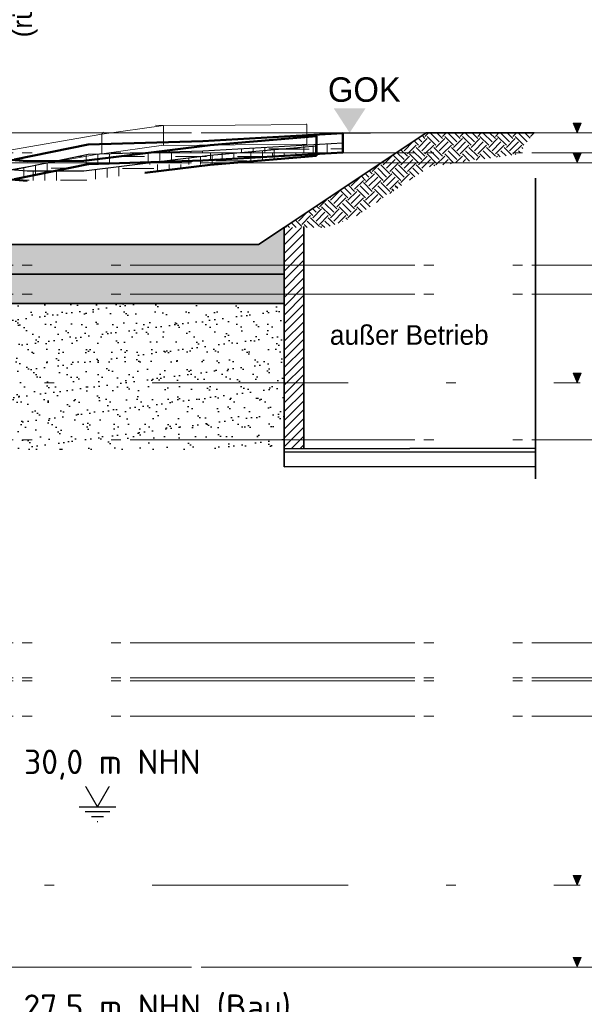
# Model space of a CAD drawing. Extents: x -805 to 3526, y -961 to 1039.
# Tile 243 of 256: x 994.63 to 1000.4, y 27.98 to 38.04. Entities that reach past the tile are written whole.
import ezdxf

# ---------------------------------------------------------------- set-up
doc = ezdxf.new("R2010")
doc.units = 0
for name, pattern in [('_Ebene_', [4, 2, -1, 0, -1]), ('AUSGEZOGEN', [2, 1, 1]), ('P-HP-Dorsten 2022 - Schnitt - Schnitt 9 rechts der Rampe$0$_Ebene_', [4, 2, -1, 0, -1]), ('P-HP-Dorsten 2022 - Schnitt - Schnitt 9 rechts der Rampe$0$VE22-087 - Bf_Dorsten-Hervest ModellRevit2021_rvt-1-Schnitt 9$0$Verdeckt', [7.14375, 4.7625, -2.38125]), ('VE22-087 - Bf_Dorsten-Hervest ModellRevit2021_rvt-1-Schnitt 7$0$Verdeckt', [7.14375, 4.7625, -2.38125]), ('VE22-087 - Bf_rvt-1-Schnitt 8$0$_Ebene_', [4, 2, -1, 0, -1]), ('VERDECKT2', [4.7625, 3.175, -1.5875])]:
    doc.linetypes.add(name, pattern=pattern)
doc.layers.get('0').update_dxf_attribs({"color": 251})
for name, color, linetype, lineweight in [('A-FLOR-LEVL', 51, 'Continuous', 5), ('EB-2236S-FSS-SRA', 7, 'Continuous', 25), ('EB-2236S-PLANUM-LIN', 12, 'Continuous', 35), ('EB-2236S-PSS-SRA', 7, 'Continuous', 25), ('P-HP-Dorsten 2022 - Schnitt - Schnitt 9 rechts der Rampe$0$A-FLOR-LEVL', 51, 'Continuous', 5), ('P-HP-Dorsten 2022 - Schnitt - Schnitt 9 rechts der Rampe$0$VE22-087 - Bf_Dorsten-Hervest ModellRevit2021_rvt-1-Schnitt 9$0$A-FLOR', 192, 'Continuous', 9), ('P-HP-Dorsten 2022 - Schnitt - Schnitt 9 rechts der Rampe$0$VE22-087 - Bf_Dorsten-Hervest ModellRevit2021_rvt-1-Schnitt 9$0$A-FLOR-FNSH', 192, 'Continuous', 35), ('P-HP-Dorsten 2022 - Schnitt - Schnitt 9 rechts der Rampe$0$VE22-087 - Bf_Dorsten-Hervest ModellRevit2021_rvt-1-Schnitt 9$0$A-FLOR-LEVL', 51, 'Continuous', 5), ('P-HP-Dorsten 2022 - Schnitt - Schnitt 9 rechts der Rampe$0$VE22-087 - Bf_Dorsten-Hervest ModellRevit2021_rvt-1-Schnitt 9$0$A-FLOR-MCUT', 51, 'Continuous', 9), ('P-HP-Dorsten 2022 - Schnitt - Schnitt 9 rechts der Rampe$0$VE22-087 - Bf_Dorsten-Hervest ModellRevit2021_rvt-1-Schnitt 9$0$A-FLOR-PATT', 8, 'Continuous', 35), ('TTK-B-Bestand', 252, 'Continuous', 35), ('TTK-P-Treppe oben', 12, 'Continuous', 25), ('TTK-P-Treppe unten', 12, 'Continuous', 25), ('VE22-087 - Bf_Dorsten-Hervest ModellRevit2021_rvt-1-Schnitt 7$0$A-FLOR', 192, 'Continuous', 9), ('VE22-087 - Bf_Dorsten-Hervest ModellRevit2021_rvt-1-Schnitt 7$0$A-FLOR-FNSH', 192, 'Continuous', 35), ('VE22-087 - Bf_Dorsten-Hervest ModellRevit2021_rvt-1-Schnitt 7$0$A-FLOR-LEVL', 51, 'Continuous', 5), ('VE22-087 - Bf_Dorsten-Hervest ModellRevit2021_rvt-1-Schnitt 7$0$A-FLOR-MCUT', 51, 'Continuous', 9), ('VE22-087 - Bf_Dorsten-Hervest ModellRevit2021_rvt-1-Schnitt 7$0$A-FLOR-PATT', 8, 'Continuous', 35), ('VE22-087 - Bf_rvt-1-Schnitt 8$0$A-FLOR-LEVL', 51, 'Continuous', 5), ('VE22-087 - Bf_rvt-1-Schnitt 8$0$A-GENM', 13, 'Continuous', 9)]:
    doc.layers.add(name, color=color, linetype=linetype, lineweight=lineweight)
for name, color, linetype in [('TTK-Ablage', 7, 'Continuous'), ('TTK-B-Böschung', 251, 'Continuous'), ('TTK-P-Ablage', 162, 'Continuous'), ('TTK-P-Bahnsteig', 12, 'Continuous'), ('TTK-P-Bodenaustausch', 162, 'Continuous'), ('TTK-P-Entwässerung Höhe', 5, 'Continuous'), ('TTK-P-Gleisachse', 250, 'Continuous'), ('TTK-P-TEXT', 12, 'AUSGEZOGEN'), ('TTK-QP-links', 250, 'Continuous'), ('TTK-QP-rechts', 251, 'Continuous')]:
    doc.layers.add(name, color=color, linetype=linetype)
doc.styles.add('AKG DIN 6776', font='AKG_DIN67.TTF')
doc.styles.add('AKGDIN6776', font='AKG_DIN67.TTF', dxfattribs={"height": 2.5})
doc.styles.add('ISOCPEUR', font='isocpeur.ttf', dxfattribs={"height": 3.5})
doc.styles.get("Standard").update_dxf_attribs({"font": 'arial.ttf'})
doc.dimstyles.new('TTK$6', dxfattribs={"dimtxt": 2.5, "dimasz": 2.5, "dimexe": 3.5, "dimexo": 0.1, "dimgap": 1, "dimtad": 1, "dimzin": 0, "dimtxsty": 'AKG DIN 6776', "dimblk": 'OBLIQUE', "dimcen": -0.09, "dimdle": 3, "dimse1": 1, "dimse2": 1, "dimclrd": 256, "dimclre": 256, "dimclrt": 256, "dimadec": 3, "dimazin": 0, "dimtfac": 1, "dimtofl": 0, "dimtmove": 0, "dimatfit": 3, "dimldrblk": 'OBLIQUE', "dimfxl": 7, "dimfxlon": 1, "dimtolj": 1, "dimtzin": 0, "dimlwd": -1, "dimlwe": -1, "dimarcsym": 0})

# ---------------------------------------------------------------- blocks, each defined once
blk = doc.blocks.new('wasser symbol')
at = {"layer": 'TTK-P-TEXT', "color": 5}
for points in [[(-0.153, 0.265), (0.153, 0.265)], [(0, 0), (-0.153, 0.265)], [(0, 0), (0.153, 0.265)], [(-0.188, 0), (0.188, 0)], [(-0.125, -0.05), (0.125, -0.05)], [(-0.062, -0.1), (0.062, -0.1)], [(-0.004, -0.15), (0.004, -0.15)]]:
    blk.add_lwpolyline(points, dxfattribs=at)
blk = doc.blocks.new('VE22-087 - Bf_rvt-1-Schnitt 8$0$Geschossdecke_Umgebung Gras_14609532 - Geschossdecke_Umgebung Gras_14609532-2490641-Schnitt 8')
at = {"layer": 'VE22-087 - Bf_rvt-1-Schnitt 8$0$A-GENM', "color": 7}
for p, q in [((18390, 36956), (17759, 36867)), ((18390, 36956), (18308, 36960)), ((19852, 36966), (18390, 36952)), ((18390, 36756), (18390, 36956)), ((18390, 36952), (18390, 36752)), ((19852, 36966), (19849, 36971)), ((19852, 36766), (19852, 36966)), ((17759, 36868), (16495, 36647)), ((17759, 36868), (17779, 36887)), ((17779, 36886), (17759, 36867)), ((17759, 36668), (17759, 36868)), ((17759, 36867), (17759, 36667)), ((17759, 36667), (18390, 36756)), ((18390, 36752), (18368, 36753)), ((18390, 36752), (19852, 36766)), ((15857, 36638), (14890, 36519)), ((16200, 36645), (15857, 36637)), ((15857, 36638), (15906, 36643)), ((15906, 36642), (15857, 36637)), ((15857, 36438), (15857, 36638)), ((15857, 36637), (15857, 36437)), ((16200, 36645), (16190, 36649)), ((16495, 36642), (16200, 36645)), ((16200, 36645), (16200, 36445)), ((16200, 36445), (16200, 36645)), ((16435, 36651), (16495, 36647)), ((16495, 36642), (16435, 36646)), ((16495, 36447), (17759, 36668)), ((16495, 36647), (16495, 36447)), ((16495, 36442), (16495, 36642)), ((14888, 36518), (14890, 36519)), ((14890, 36519), (14890, 36319)), ((15857, 36437), (16200, 36445)), ((16200, 36445), (16495, 36442))]:
    blk.add_line(p, q, dxfattribs=at)
blk = doc.blocks.new('VE22-087 - Bf_rvt-1-Schnitt 8$0$Ebene - Fertig Fußboden-574800-Schnitt 8')
at = {"layer": 'VE22-087 - Bf_rvt-1-Schnitt 8$0$A-FLOR-LEVL'}
blk.add_hatch(color=256, dxfattribs=at).paths.add_polyline_path([(22653, 36978), (22613, 36880), (22573, 36978)])
at = {"layer": 'VE22-087 - Bf_rvt-1-Schnitt 8$0$A-FLOR-LEVL', "color": 1, "lineweight": 9}
for p, q in [((22653, 36978), (22573, 36978)), ((22573, 36978), (22613, 36880)), ((22613, 36880), (22653, 36978))]:
    blk.add_line(p, q, dxfattribs=at)
blk = doc.blocks.new('VE22-087 - Bf_rvt-1-Schnitt 8')
at = {"layer": 'VE22-087 - Bf_rvt-1-Schnitt 8$0$A-FLOR-LEVL', "linetype": 'VE22-087 - Bf_rvt-1-Schnitt 8$0$_Ebene_', "lineweight": 9}
for p, q in [((-10425, 36880), (22643, 36880)), ((-10425, 36575), (22643, 36575)), ((-10425, 28363), (22643, 28363))]:
    blk.add_line(p, q, dxfattribs=at)
at = {"layer": 'VE22-087 - Bf_rvt-1-Schnitt 8$0$A-FLOR-LEVL', "color": 1, "lineweight": 9}
for p in [(0, 0), (0, -304), (0, -8516)]:
    blk.add_blockref('VE22-087 - Bf_rvt-1-Schnitt 8$0$Ebene - Fertig Fußboden-574800-Schnitt 8', p, dxfattribs=at)
at = {"layer": 'VE22-087 - Bf_rvt-1-Schnitt 8$0$A-GENM', "color": 7}
blk.add_blockref('VE22-087 - Bf_rvt-1-Schnitt 8$0$Geschossdecke_Umgebung Gras_14609532 - Geschossdecke_Umgebung Gras_14609532-2490641-Schnitt 8', (0, 0), dxfattribs=at)
blk = doc.blocks.new('Ebene - Allgemein-1046862-Schnitt 8')
at = {"layer": 'A-FLOR-LEVL'}
blk.add_hatch(color=256, dxfattribs=at).paths.add_polyline_path([(22653, 34427), (22613, 34329), (22573, 34427)])
at = {"layer": 'A-FLOR-LEVL', "lineweight": 9}
for p, q in [((22653, 34427), (22573, 34427)), ((22573, 34427), (22613, 34329)), ((22613, 34329), (22653, 34427))]:
    blk.add_line(p, q, dxfattribs=at)
blk = doc.blocks.new('Schnitt8')
at = {"layer": 'A-FLOR-LEVL', "linetype": '_Ebene_'}
for p, q in [((-5.155, 1.734), (27.914, 1.734)), ((-5.155, -3.395), (27.914, -3.395))]:
    blk.add_line(p, q, dxfattribs=at)
at = {"lineweight": 5, "xscale": 0.001, "yscale": 0.001, "zscale": 0.001}
blk.add_blockref('VE22-087 - Bf_rvt-1-Schnitt 8', (5.27, -32.595), dxfattribs=at)
at = {"layer": 'A-FLOR-LEVL', "lineweight": 9, "xscale": 0.001, "yscale": 0.001, "zscale": 0.001}
for p in [(5.27, -32.595), (5.27, -37.724)]:
    blk.add_blockref('Ebene - Allgemein-1046862-Schnitt 8', p, dxfattribs=at)
blk = doc.blocks.new('*D549')
at = {"layer": 'DEFPOINTS', "color": 0}
for p in [(1594.653, 36.74), (1594.306, 36.575), (8.223, 0)]:
    blk.add_point(p, dxfattribs=at)
at = {"layer": 'TTK-B-Bestand', "insert": (1594.109, 36.983), "char_height": 0.25, "attachment_point": 5, "style": 'AKG DIN 6776'}
blk.add_mtext('\\A1;36,588', dxfattribs=at)
blk = doc.blocks.new('_OBLIQUE')
at = {"color": 0, "linetype": 'ByBlock'}
blk.add_line((-0.5, -0.5), (0.5, 0.5), dxfattribs=at)
blk = doc.blocks.new('*D548')
at = {"layer": 'DEFPOINTS', "color": 0}
for p in [(1585.537, 36.771), (1585.046, 36.614), (-0.868, 0.031)]:
    blk.add_point(p, dxfattribs=at)
at = {"layer": 'TTK-B-Bestand', "insert": (1585.018, 37.014), "char_height": 0.25, "attachment_point": 5, "style": 'AKG DIN 6776'}
blk.add_mtext('\\A1;36,621', dxfattribs=at)
blk = doc.blocks.new('*D547')
at = {"layer": 'DEFPOINTS', "color": 0}
for p in [(1244.595, 35.671), (1244.185, 35.531), (0, 0)]:
    blk.add_point(p, dxfattribs=at)
at = {"layer": 'TTK-P-Treppe unten', "insert": (1244.139, 35.915), "char_height": 0.25, "attachment_point": 5, "style": 'AKG DIN 6776', "bg_fill": 3, "box_fill_scale": 1.1, "bg_fill_color": 256, "bg_fill_true_color": 13158600, "bg_fill_transparency": 0}
blk.add_mtext('\\A1;35,53', dxfattribs=at)
blk = doc.blocks.new('*D546')
at = {"layer": 'DEFPOINTS', "color": 0}
for p in [(1248.957, 37.452), (1249.082, 37.334), (0, 0)]:
    blk.add_point(p, dxfattribs=at)
at = {"layer": 'TTK-P-Treppe unten', "insert": (1249.413, 37.696), "char_height": 0.25, "attachment_point": 5, "style": 'AKG DIN 6776'}
blk.add_mtext('\\A1;37,33', dxfattribs=at)
blk = doc.blocks.new('*D545')
at = {"layer": 'DEFPOINTS', "color": 0}
for p in [(1259.602, 37.476), (1259.699, 37.387), (0.198, 0.04)]:
    blk.add_point(p, dxfattribs=at)
at = {"layer": 'TTK-P-Treppe unten', "insert": (1259.146, 37.72), "char_height": 0.25, "attachment_point": 5, "style": 'AKG DIN 6776'}
blk.add_mtext('\\A1;37,35', dxfattribs=at)
blk = doc.blocks.new('Schnitt7links neben rampe')
at = {"layer": 'VE22-087 - Bf_Dorsten-Hervest ModellRevit2021_rvt-1-Schnitt 7$0$A-FLOR-PATT', "lineweight": 9}
h = blk.add_hatch(dxfattribs=at)
h.set_pattern_fill('FP_9', color=251, scale=0.001, style=0, pattern_type=2)
h.set_pattern_definition([(4.928, (0.576031, -4.046704), (0.632651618, 0.070986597), [0.09525, -0.01905, 0.0254, -0.01905, -0.476249]), (4.928, (0.576031, -4.046704), (0.632651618, 0.070986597), [-0.15875, 0.09525, -0.380999]), (4.928, (0.544398, -4.048938), (0.632651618, 0.070986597), [0.0635, -0.047625, 0.09525, -0.047625, -0.380999]), (4.928, (0.544398, -4.048938), (0.632651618, 0.070986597), [-0.253999, 0.0635, -0.317499]), (4.928, (0.765826, -4.023269), (0.632651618, 0.070986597), [0.079375, -0.03175, 0.079375, -0.444499]), (4.928, (0.449501, -4.047259), (0.632651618, 0.070986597), [0.03175, -0.0635, 0.03175, -0.507999]), (90, (0.51277, -4.0418), (-0.63265, -0.038116), [0.001479, -0.014958]), (90, (0.70256, -4.0353), (-0.63265, -0.038116), [0.001644, -0.014794]), (90, (0.8607, -4.0151), (-0.63265, -0.038116), [0.001644, -0.014794]), (6.402, (0.784806, -4.028372), (1.58e-07, 0.016437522), [0.045016, -0.591605]), (183.448, (0.620317, -4.042556), (-0.632650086, -0.054556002), [0.044816, -0.588982]), (7.868, (0.765826, -4.029927), (-1.83e-07, 0.016437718), [0.028562, -0.610101]), (10.767, (0.734194, -4.032572), (2.38e-07, 0.016437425), [0.015619, -0.628369]), (10.767, (0.892356, -4.012359), (2.38e-07, 0.016437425), [0.012495, -0.631492]), (10.767, (0.525419, -4.040712), (2.38e-07, 0.016437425), [0.010933, -0.633054]), (178.986, (0.67093, -4.038027), (1e-08, 0.016437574), [0.015346, -0.617403]), (178.986, (0.829091, -4.017814), (1e-08, 0.016437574), [0.012277, -0.620473]), (178.986, (0.500113, -4.042894), (1e-08, 0.016437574), [0.010743, -0.622007]), (181.962, (0.639296, -4.040837), (1.4e-07, 0.016437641), [0.02831, -0.604712])])
h.paths.add_polyline_path([(11.596, -3.087), (12.681, -2.993), (12.68, -2.991), (11.676, -3.077)])
h = blk.add_hatch(dxfattribs=at)
h.set_pattern_fill('FP_3', color=251, scale=0.001, style=0, pattern_type=2)
h.set_pattern_definition([(0, (1.59, -18.01393), (0.3175, 0.3175), [0.3175, -0.3175]), (0, (1.59, -17.89487), (0.3175, 0.3175), [0.3175, -0.3175]), (0, (1.59, -17.7758), (0.3175, 0.3175), [0.3175, -0.3175]), (90, (1.62968, -17.73612), (-0.3175, 0.3175), [0.3175, -0.3175]), (90, (1.74874, -17.73612), (-0.3175, 0.3175), [0.3175, -0.3175]), (90, (1.8678, -17.73612), (-0.3175, 0.3175), [0.3175, -0.3175])])
h.paths.add_polyline_path([(7.696, -3.484), (8.486, -3.465), (9.159, -3.403), (9.728, -3.448), (10.305, -3.446), (11.596, -3.287), (12.681, -3.193), (12.681, -3.093), (11.596, -3.187), (10.305, -3.346), (9.728, -3.348), (9.159, -3.303), (8.486, -3.365), (7.696, -3.384)])
at = {"layer": 'A-FLOR-LEVL', "linetype": '_Ebene_'}
for p, q in [((-17.016, -3.164), (20.196, -3.164)), ((-17.016, -4.309), (20.196, -4.309)), ((-17.016, -4.605), (20.196, -4.605)), ((-17.016, -6.095), (20.196, -6.095)), ((-17.016, -8.165), (20.196, -8.165)), ((-17.016, -8.165), (20.196, -8.165)), ((-17.016, -8.525), (20.196, -8.525)), ((-17.016, -8.555), (20.196, -8.555)), ((-17.016, -8.915), (20.196, -8.915))]:
    blk.add_line(p, q, dxfattribs=at)
at = {"layer": 'VE22-087 - Bf_Dorsten-Hervest ModellRevit2021_rvt-1-Schnitt 7$0$A-FLOR', "color": 251, "lineweight": 25}
for p, q in [((12.68, -2.991), (12.681, -2.993)), ((11.676, -3.077), (11.596, -3.087))]:
    blk.add_line(p, q, dxfattribs=at)
at = {"layer": 'VE22-087 - Bf_Dorsten-Hervest ModellRevit2021_rvt-1-Schnitt 7$0$A-FLOR-FNSH', "color": 251, "lineweight": 50}
for p, q in [((12.681, -2.993), (11.596, -3.087)), ((12.681, -3.093), (12.681, -2.993)), ((11.596, -3.087), (10.305, -3.246)), ((12.681, -3.193), (12.681, -3.093)), ((9.728, -3.248), (9.159, -3.203)), ((11.596, -3.287), (12.681, -3.193)), ((10.305, -3.246), (9.728, -3.248)), ((10.928, -3.369), (11.596, -3.287)), ((9.159, -3.403), (9.728, -3.448))]:
    blk.add_line(p, q, dxfattribs=at)
at = {"layer": 'VE22-087 - Bf_Dorsten-Hervest ModellRevit2021_rvt-1-Schnitt 7$0$A-FLOR-LEVL', "linetype": 'VE22-087 - Bf_Dorsten-Hervest ModellRevit2021_rvt-1-Schnitt 7$0$Verdeckt', "lineweight": 9}
for p, q in [((-17.016, -2.961), (20.196, -2.961)), ((-17.016, -3.265), (20.196, -3.265)), ((-17.016, -11.477), (20.196, -11.477))]:
    blk.add_line(p, q, dxfattribs=at)
at = {"layer": 'VE22-087 - Bf_Dorsten-Hervest ModellRevit2021_rvt-1-Schnitt 7$0$A-FLOR-MCUT', "color": 251, "lineweight": 25}
for p, q in [((11.596, -3.187), (12.681, -3.093)), ((10.305, -3.346), (11.596, -3.187)), ((9.159, -3.303), (9.728, -3.348)), ((9.728, -3.348), (10.305, -3.346))]:
    blk.add_line(p, q, dxfattribs=at)
blk = doc.blocks.new('P-HP-Dorsten 2022 - Schnitt - Schnitt 9 rechts der Rampe')
at = {"layer": 'P-HP-Dorsten 2022 - Schnitt - Schnitt 9 rechts der Rampe$0$VE22-087 - Bf_Dorsten-Hervest ModellRevit2021_rvt-1-Schnitt 9$0$A-FLOR-PATT', "lineweight": 9}
h = blk.add_hatch(dxfattribs=at)
h.set_pattern_fill('FP_3', color=251, scale=0.001, style=0, pattern_type=2)
h.set_pattern_definition([(0, (3162.84207, 35234.45094), (0.3175, 0.3175), [0.3175, -0.3175]), (0, (3162.84207, 35234.57), (0.3175, 0.3175), [0.3175, -0.3175]), (0, (3162.84207, 35234.68906), (0.3175, 0.3175), [0.3175, -0.3175]), (90, (3162.88176, 35234.72875), (-0.3175, 0.3175), [0.3175, -0.3175]), (90, (3163.00082, 35234.72875), (-0.3175, 0.3175), [0.3175, -0.3175]), (90, (3163.11988, 35234.72875), (-0.3175, 0.3175), [0.3175, -0.3175])])
h.paths.add_polyline_path([(3169.131, 35235.873), (3169.891, 35235.93), (3170.357, 35236.173), (3171.107, 35236.327), (3172.279, 35236.362), (3173.707, 35236.444), (3173.707, 35236.544), (3172.279, 35236.462), (3171.107, 35236.427), (3170.357, 35236.273), (3169.891, 35236.03), (3169.131, 35235.973), (3168.674, 35235.994), (3168.674, 35235.894), (3168.687, 35235.894)])
h = blk.add_hatch(dxfattribs=at)
h.set_pattern_fill('FP_7', color=63, scale=0.001, style=0, pattern_type=2)
h.set_pattern_definition([(3.271, (3162.9427023, 35236.02865), (0.6339657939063, 0.036454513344), [0.09525, -0.01905, 0.0254, -0.01905, -0.47625]), (3.271, (3162.9427023, 35236.02865), (0.6339657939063, 0.036454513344), [-0.15875, 0.09525, -0.381]), (3.271, (3162.9110033, 35236.026845), (0.6339657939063, 0.036454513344), [0.0635, -0.047625, 0.09525, -0.047625, -0.381]), (3.271, (3162.9110033, 35236.026845), (0.6339657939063, 0.036454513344), [-0.254, 0.0635, -0.3175]), (3.271, (3163.1328913, 35236.039617), (0.6339657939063, 0.036454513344), [0.079375, -0.03175, 0.079375, -0.4445]), (3.271, (3162.8159093, 35236.021543), (0.6339657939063, 0.036454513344), [0.03175, -0.0635, 0.03175, -0.508]), (90, (3162.8793, 35236.02517), (-0.633965, -0.036014), [2e-05, -0.00020221]), (90, (3163.0695, 35236.0359), (-0.633965, -0.036014), [2.222e-05, -0.00019999]), (90, (3163.228, 35236.04505), (-0.633965, -0.036014), [2.222e-05, -0.00019999]), (3.291, (3163.1519103, 35236.040613), (3.168e-09, 0.000222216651), [0.044902, -0.590111]), (183.251, (3162.9870793, 35236.031191), (-0.6339655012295, -0.0362324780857), [0.0449, -0.590087]), (3.311, (3163.1328913, 35236.039527), (6.0437e-09, 0.000222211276), [0.028399, -0.606626]), (3.351, (3163.1011933, 35236.037716), (1.239e-09, 0.000222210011), [0.015402, -0.619649]), (3.351, (3163.2596843, 35236.046864), (1.239e-09, 0.000222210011), [0.012322, -0.62273]), (3.351, (3162.8919843, 35236.025891), (1.239e-09, 0.000222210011), [0.010782, -0.62427]), (183.191, (3163.0377963, 35236.034092), (5.003e-10, 0.000222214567), [0.0154, -0.61955]), (183.191, (3163.1962883, 35236.04324), (5.003e-10, 0.000222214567), [0.01232, -0.62263]), (183.191, (3162.8666263, 35236.024442), (5.003e-10, 0.000222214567), [0.01078, -0.62417]), (183.231, (3163.0060983, 35236.03228), (5.6746e-09, 0.000222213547), [0.028397, -0.606578])])
h.paths.add_polyline_path([(3172.278, 35236.562), (3172.283, 35236.563), (3172.278, 35236.562)])
at = {"layer": 'P-HP-Dorsten 2022 - Schnitt - Schnitt 9 rechts der Rampe$0$A-FLOR-LEVL', "linetype": 'P-HP-Dorsten 2022 - Schnitt - Schnitt 9 rechts der Rampe$0$_Ebene_'}
for p, q in [((3138.736, 35236.441), (3179.524, 35236.441)), ((3138.736, 35235.296), (3179.524, 35235.296)), ((3138.736, 35235), (3179.524, 35235)), ((3138.736, 35233.51), (3179.524, 35233.51)), ((3138.736, 35231.44), (3179.524, 35231.44)), ((3138.736, 35231.44), (3179.524, 35231.44)), ((3138.736, 35231.08), (3179.524, 35231.08)), ((3138.736, 35231.05), (3179.524, 35231.05)), ((3138.736, 35230.69), (3179.524, 35230.69))]:
    blk.add_line(p, q, dxfattribs=at)
at = {"layer": 'P-HP-Dorsten 2022 - Schnitt - Schnitt 9 rechts der Rampe$0$VE22-087 - Bf_Dorsten-Hervest ModellRevit2021_rvt-1-Schnitt 9$0$A-FLOR', "color": 251, "lineweight": 25}
for p, q in [((3171.107, 35236.327), (3171.115, 35236.324)), ((3172.161, 35236.356), (3172.279, 35236.362))]:
    blk.add_line(p, q, dxfattribs=at)
at = {"layer": 'P-HP-Dorsten 2022 - Schnitt - Schnitt 9 rechts der Rampe$0$VE22-087 - Bf_Dorsten-Hervest ModellRevit2021_rvt-1-Schnitt 9$0$A-FLOR-FNSH', "color": 251, "lineweight": 50}
for p, q in [((3173.707, 35236.644), (3172.279, 35236.562)), ((3173.707, 35236.544), (3173.707, 35236.644)), ((3171.107, 35236.527), (3170.357, 35236.373)), ((3172.279, 35236.562), (3171.107, 35236.527)), ((3173.707, 35236.444), (3173.707, 35236.544)), ((3172.279, 35236.362), (3173.707, 35236.444)), ((3170.357, 35236.173), (3171.107, 35236.327)), ((3171.107, 35236.327), (3172.279, 35236.362))]:
    blk.add_line(p, q, dxfattribs=at)
at = {"layer": 'P-HP-Dorsten 2022 - Schnitt - Schnitt 9 rechts der Rampe$0$VE22-087 - Bf_Dorsten-Hervest ModellRevit2021_rvt-1-Schnitt 9$0$A-FLOR-LEVL', "linetype": 'P-HP-Dorsten 2022 - Schnitt - Schnitt 9 rechts der Rampe$0$VE22-087 - Bf_Dorsten-Hervest ModellRevit2021_rvt-1-Schnitt 9$0$Verdeckt', "lineweight": 9}
for p, q in [((3138.736, 35236.645), (3179.524, 35236.645)), ((3138.736, 35236.34), (3179.524, 35236.34)), ((3138.736, 35228.128), (3179.524, 35228.128))]:
    blk.add_line(p, q, dxfattribs=at)
at = {"layer": 'P-HP-Dorsten 2022 - Schnitt - Schnitt 9 rechts der Rampe$0$VE22-087 - Bf_Dorsten-Hervest ModellRevit2021_rvt-1-Schnitt 9$0$A-FLOR-MCUT', "color": 251, "lineweight": 25}
for p, q in [((3172.279, 35236.462), (3173.707, 35236.544)), ((3170.357, 35236.273), (3171.107, 35236.427)), ((3171.107, 35236.427), (3172.279, 35236.462))]:
    blk.add_line(p, q, dxfattribs=at)
blk = doc.blocks.new('*D540')
at = {"layer": 'DEFPOINTS', "color": 0}
for p in [(1239.412, 37.466), (1239.248, 37.326), (-4.937, 1.794)]:
    blk.add_point(p, dxfattribs=at)
at = {"layer": 'TTK-P-Treppe unten', "insert": (1238.868, 37.709), "char_height": 0.25, "attachment_point": 5, "style": 'AKG DIN 6776', "bg_fill": 3, "box_fill_scale": 1.1, "bg_fill_color": 256, "bg_fill_true_color": 13158600, "bg_fill_transparency": 0}
blk.add_mtext('\\A1;37,329', dxfattribs=at)
blk = doc.blocks.new('*D538')
at = {"layer": 'DEFPOINTS', "color": 0}
for p in [(1076.64, 36.011), (1076.79, 35.997), (0, 0)]:
    blk.add_point(p, dxfattribs=at)
at = {"layer": 'TTK-P-Treppe oben', "insert": (1076.183, 36.255), "char_height": 0.25, "attachment_point": 5, "style": 'AKG DIN 6776'}
blk.add_mtext('\\A1;36,00', dxfattribs=at)
blk = doc.blocks.new('*D536')
at = {"layer": 'DEFPOINTS', "color": 0}
for p in [(1593.426, 36.652), (1593.91, 36.652), (733.066, 0.107)]:
    blk.add_point(p, dxfattribs=at)
at = {"layer": 'TTK-P-TEXT', "insert": (1594.454, 36.896), "char_height": 0.25, "attachment_point": 5, "style": 'AKG DIN 6776'}
blk.add_mtext('\\A1;36,589', dxfattribs=at)

msp = doc.modelspace()

# ---------------------------------------------------------------- hatches: boundary and pattern name
at = {"layer": 'EB-2236S-FSS-SRA'}
h = msp.add_hatch(dxfattribs=at)
h.set_pattern_fill('AR-CONC', color=251, scale=0.002, style=0)
h.set_pattern_definition([(50, (760.51988, -18.0281), (0.36436934, -0.03187817), [0.0381, -0.4191]), (355, (760.51988, -18.0281), (-0.07048684, 0.3821137), [0.03048, -0.33528117]), (100.45144, (760.55024, -18.03076), (0.2938825, 0.3502355), [0.03238, -0.3561805]), (46.1842, (760.51988, -17.9265), (0.5421581, -0.08408466), [0.05715, -0.62865]), (96.63556, (760.56506, -17.9335), (0.4748083, 0.4948522), [0.04857, -0.5342712]), (351.18415, (760.5199, -17.9265), (0.4748083, 0.4948522), [0.0457199, -0.5029195]), (21, (760.57068, -17.9519), (0.3032288, -0.2045304), [0.0381, -0.4191]), (326, (760.57068, -17.9519), (0.12360406, 0.36837593), [0.03048, -0.33528]), (71.45144, (760.59595, -17.96895), (0.42683284, 0.16384554), [0.03238, -0.3561799]), (37.5, (760.51988, -18.02811), (0.00617721, 0.16911008), [0, -0.331216, 0, -0.34036, 0, -0.33655]), (7.5, (760.51988, -18.0281), (0.13363933, 0.20036115), [0, -0.194056, 0, -0.323596, 0, -0.12827]), (327.5, (760.40659, -18.02811), (0.27118119, -0.01145749), [0, -0.127, 0, -0.39624, 0, -0.52578]), (317.5, (760.3558, -18.0281), (0.29625836, 0.05085298), [0, -0.1651, 0, -0.263144, 0, -0.37338])])
h.paths.add_polyline_path([(988.5217, 35.7078), (993.8867, 35.4395), (997.3333, 35.4395), (997.3333, 35.1391), (993.8867, 35.1391), (988.5217, 35.4074)])
at = {"layer": 'EB-2236S-PSS-SRA'}
h = msp.add_hatch(dxfattribs=at)
h.set_pattern_fill('DOTS', color=251, scale=0.04, style=0)
h.set_pattern_definition([(0, (760.51988, -18.02811), (0.03175, 0.0635), [0, -0.0635])])
h.paths.add_polyline_path([(988.5217, 35.7524), (988.6717, 35.7524), (988.5717, 35.8524), (988.5217, 35.8524), (988.5217, 36.0081), (993.8867, 35.7399), (997.0715, 35.7399), (997.3333, 35.9144), (997.3333, 35.4395), (993.8867, 35.4395), (988.5217, 35.7078)])
at = {"layer": 'TTK-B-Bestand'}
h = msp.add_hatch(dxfattribs=at)
h.set_pattern_fill('ANSI31', color=251, scale=0.02)
h.set_pattern_definition([(45, (1585.92577, 34.33006), (-0.0449012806, 0.0449012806), [])])
h.paths.add_polyline_path([(997.3354, 35.9146), (997.4789, 35.9146), (997.4875, 35.915), (997.5333, 35.9148), (997.5333, 33.6548), (997.333, 33.654), (997.3335, 34.4493), (997.3333, 34.4493)])
at = {"layer": 'TTK-P-Bodenaustausch'}
h = msp.add_hatch(dxfattribs=at)
h.set_pattern_fill('AR-SAND', color=251, scale=0.004)
h.set_pattern_definition([(37.5, (994.53766, 33.64866), (-0.0064, 0.195765), [0, -0.154432, 0, -0.17272, 0, -0.1651]), (7.5, (994.53766, 33.64866), (0.17981, 0.28673), [0, -0.083312, 0, -0.139192, 0, -0.05334]), (327.5, (994.4127, 33.64866), (0.316397, 0.000575), [0, -0.0508, 0, -0.18288, 0, -0.23876]), (317.5, (994.4127, 33.64866), (0.305423, 0.089172), [0, -0.0254, 0, -0.119888, 0, -0.13716])])
h.paths.add_polyline_path([(997.3333, 35.1428), (995.5899, 35.1391), (993.8867, 35.1391), (992.7609, 35.1954), (992.7608, 33.645), (997.3333, 33.6544)])

# ---------------------------------------------------------------- linework, layer by layer
at = {"layer": 'TTK-B-Bestand', "color": 251}
for p, q in [((999.897, 36.4163), (999.897, 33.3467)), ((997.3333, 35.9144), (997.3333, 33.6544)), ((997.5333, 35.9148), (997.5333, 33.6548)), ((997.3333, 33.6544), (999.897, 33.6597)), ((997.3333, 33.6194), (999.897, 33.6247)), ((997.3336, 33.4694), (999.897, 33.4747))]:
    msp.add_line(p, q, dxfattribs=at)
at = {"layer": 'TTK-B-Bestand', "color": 251, "linetype": 'Continuous'}
msp.add_solid([(998.0007, 36.8808), (998.1632, 37.1308), (997.8382, 37.1308)], dxfattribs=at)
at = {"layer": 'TTK-B-Böschung', "color": 251, "linetype": 'VERDECKT2', "ltscale": 0.25}
msp.add_line((997.7868, 36.8808), (998.2146, 36.8808), dxfattribs=at)

# ---------------------------------------------------------------- block references
at = {"layer": 'TTK-Ablage', "color": 251}
msp.add_blockref('wasser symbol', (995.4262, 30.001), dxfattribs=at)

# ---------------------------------------------------------------- texts
at = {"layer": 'TTK-B-Bestand', "color": 251, "insert": (997.779, 37.4475), "char_height": 0.25, "width": 1.301906, "attachment_point": 1, "style": 'AKGDIN6776'}
msp.add_mtext('GOK', dxfattribs=at)
at = {"layer": 'TTK-P-Entwässerung Höhe', "color": 251, "insert": (994.6716, 28.0839), "char_height": 0.25, "width": 3.708267, "attachment_point": 1, "style": 'ISOCPEUR', "bg_fill": 2}
msp.add_mtext('27,5 m NHN (Bau)', dxfattribs=at)
at = {"layer": 'TTK-P-Gleisachse', "color": 251, "insert": (994.8173, 37.8557), "char_height": 0.2, "attachment_point": 7, "rotation": 90}
msp.add_mtext_dynamic_manual_height_columns('{\\fAKG DIN 6776|b0|i0|c0|p2;ehemaliges Gleis 3, (rückgebaut)}', width=3.161727, gutter_width=12.5, heights=[0], dxfattribs=at)
at = {"layer": 'TTK-P-Gleisachse', "color": 251, "insert": (999.4195, 34.917), "char_height": 0.2, "attachment_point": 3}
msp.add_mtext_dynamic_manual_height_columns('{\\fAKG DIN 6776|b0|i0|c0|p2;außer Betrieb}', width=3.161727, gutter_width=12.5, heights=[0], dxfattribs=at)

# ---------------------------------------------------------------- next in the draw order: texts
at = {"layer": 'TTK-P-Entwässerung Höhe', "color": 251, "insert": (994.6767, 30.5839), "char_height": 0.25, "width": 2.870502, "attachment_point": 1, "style": 'ISOCPEUR', "bg_fill": 2}
msp.add_mtext('30,0 m NHN', dxfattribs=at)

# ---------------------------------------------------------------- next in the draw order: block references
at = {"layer": 'TTK-P-Ablage', "color": 251}
msp.add_blockref('Schnitt8', (972.4407, 32.5953), dxfattribs=at)

# ---------------------------------------------------------------- next in the draw order: dimensions: what is measured, and where the dimension line sits
at = {"layer": 'TTK-B-Bestand', "color": 251}
for feature_location, offset, origin, text, picture, middle in [((1585.0459, 36.614), (0.4461, 0.1576), (-0.8681, 0.0309), '36,621', '*D548', (1585.0178, 37.0144)), ((1594.3062, 36.5752), (0.2947, 0.1656), (8.2233, 0), '36,588', '*D549', (1594.1093, 36.9835))]:
    dim = msp.add_ordinate_dim(feature_location=feature_location, offset=offset, dtype=0, origin=origin, text=text, dimstyle='TTK$6', override={"dimscale": 0, "dimdec": 3, "dimtmove": 1, "dimfxlon": 0}, dxfattribs=at)
    dim.commit()
    dim.dimension.update_dxf_attribs({"geometry": picture, "text_midpoint": middle})

# ---------------------------------------------------------------- next in the draw order: dimensions: what is measured, and where the dimension line sits
at = {"layer": 'TTK-P-Treppe unten', "color": 251}
dim = msp.add_ordinate_dim(feature_location=(1244.1853, 35.5313), offset=(0.4098, 0.14), dtype=0, origin=(0, 0), dimstyle='TTK$6', override={"dimscale": 0, "dimtfill": 1}, dxfattribs=at)
dim.commit()
dim.dimension.update_dxf_attribs({"geometry": '*D547', "text_midpoint": (1244.1389, 35.9152)})

# ---------------------------------------------------------------- next in the draw order: hatches: boundary and pattern name
at = {"layer": 'TTK-B-Bestand'}
h = msp.add_hatch(dxfattribs=at)
h.set_pattern_fill('EARTH', color=251, scale=0.02, angle=45)
h.set_pattern_definition([(45, (1734.43193, 34.33006), (0, 0.179605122), [0.127, -0.127]), (45, (1734.39825, 34.36373), (0, 0.179605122), [0.127, -0.127]), (45, (1734.36458, 34.39741), (0, 0.179605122), [0.127, -0.127]), (135, (1734.36458, 34.41986), (-0.179605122, 0), [0.127, -0.127]), (135, (1734.39825, 34.45354), (-0.179605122, 0), [0.127, -0.127]), (135, (1734.43193, 34.48721), (-0.179605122, 0), [0.127, -0.127])])
h.paths.add_polyline_path([(999.7286, 36.6634), (999.8832, 36.8808), (998.7829, 36.8808), (997.3333, 35.9144), (997.5333, 35.9148), (997.7715, 35.9153), (998.0609, 36.0272), (998.8237, 36.5372)])

# ---------------------------------------------------------------- next in the draw order: linework, layer by layer
at = {"layer": 'EB-2236S-PLANUM-LIN', "color": 251}
for p, q in [((997.3333, 35.9144), (997.0715, 35.7399)), ((993.8867, 35.7399), (997.0715, 35.7399)), ((993.8867, 35.4395), (997.3333, 35.4395)), ((993.8867, 35.1391), (997.3333, 35.1391))]:
    msp.add_line(p, q, dxfattribs=at)
at = {"layer": 'TTK-B-Bestand', "color": 251}
msp.add_lwpolyline([(997.3333, 35.9144), (998.7829, 36.8808), (999.8832, 36.8808)], dxfattribs=at)

# ---------------------------------------------------------------- next in the draw order: block references
at = {"layer": 'TTK-QP-links', "color": 251}
msp.add_blockref('Schnitt7links neben rampe', (984.9824, 39.8403), dxfattribs=at)
at = {"layer": 'TTK-QP-rechts', "color": 251}
msp.add_blockref('P-HP-Dorsten 2022 - Schnitt - Schnitt 9 rechts der Rampe', (-2175.7771, -35199.765), dxfattribs=at)

# ---------------------------------------------------------------- next in the draw order: dimensions: what is measured, and where the dimension line sits
at = {"layer": 'TTK-P-Treppe unten', "color": 251}
for feature_location, offset, origin, picture, middle in [((1249.0816, 37.3335), (-0.1245, 0.1184), (0, 0), '*D546', (1249.4133, 37.6958)), ((1259.6991, 37.3874), (-0.0973, 0.0891), (0.198, 0.0396), '*D545', (1259.1455, 37.7204))]:
    dim = msp.add_ordinate_dim(feature_location=feature_location, offset=offset, dtype=0, origin=origin, dimstyle='TTK$6', override={"dimscale": 0}, dxfattribs=at)
    dim.commit()
    dim.dimension.update_dxf_attribs({"geometry": picture, "text_midpoint": middle})

# ---------------------------------------------------------------- next in the draw order: dimensions: what is measured, and where the dimension line sits
dim = msp.add_ordinate_dim(feature_location=(1239.2481, 37.3256), offset=(0.1119, 0.1412), dtype=0, origin=(-4.9372, 1.7943), text='37,329', dimstyle='TTK$6', override={"dimscale": 0, "dimtfill": 1}, dxfattribs=at)
dim.commit()
dim.dimension.update_dxf_attribs({"geometry": '*D540', "text_midpoint": (1238.8681, 37.7095)})

# ---------------------------------------------------------------- next in the draw order: linework, layer by layer
at = {"layer": 'TTK-B-Bestand', "color": 251}
msp.add_line((997.3333, 33.6544), (997.3336, 33.4694), dxfattribs=at)
at = {"layer": 'TTK-P-Bahnsteig', "color": 251}
msp.add_circle((473.7851, 39.1322), 1000, dxfattribs=at)

# ---------------------------------------------------------------- next in the draw order: dimensions: what is measured, and where the dimension line sits
at = {"layer": 'TTK-P-TEXT', "color": 251}
dim = msp.add_ordinate_dim(feature_location=(1593.4264, 36.6522), offset=(0.4831, 0), dtype=0, origin=(733.0659, 0.1071), text='36,589', dimstyle='TTK$6', override={"dimscale": 0, "dimfxlon": 0}, dxfattribs=at)
dim.commit()
dim.dimension.update_dxf_attribs({"geometry": '*D536', "text_midpoint": (1594.4538, 36.896)})
at = {"layer": 'TTK-P-Treppe oben', "color": 251}
dim = msp.add_ordinate_dim(feature_location=(1076.7895, 35.997), offset=(-0.15, 0.014), dtype=0, origin=(0, 0), dimstyle='TTK$6', override={"dimscale": 0}, dxfattribs=at)
dim.commit()
dim.dimension.update_dxf_attribs({"geometry": '*D538', "text_midpoint": (1076.1833, 36.2548)})

doc.saveas('drawing.dxf')
